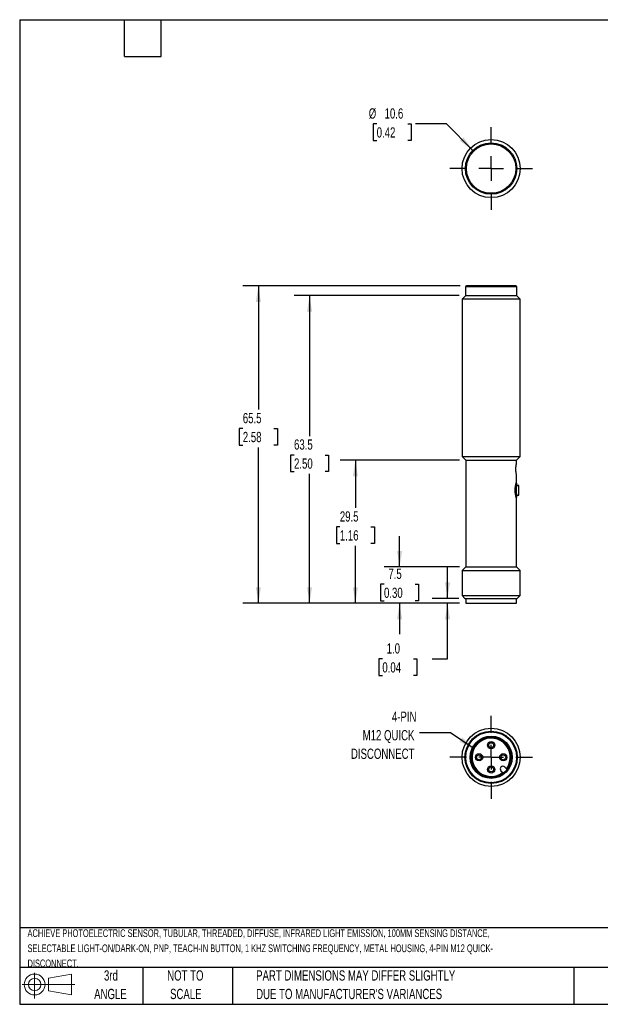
# Model space of a CAD drawing. Header units: millimetres. Extents: x 6 to 273, y 6 to 210.
# Tile 1 of 2: x 6 to 126, y 6 to 210. Entities that reach past the tile are written whole.
import ezdxf

# ---------------------------------------------------------------- set-up
doc = ezdxf.new("R2010")
doc.units = ezdxf.units.MM
doc.linetypes.add('CENTERX2', pattern=[20.32, 12.7, -2.54, 2.54, -2.54])
doc.layers.add('CENTER', color=40, linetype='CENTERX2')
doc.layers.add('DIMENSIONS', color=140, linetype='Continuous', lineweight=25)
doc.layers.add('TEXT', color=140, linetype='Continuous', lineweight=25)
doc.styles.add('SLDTEXTSTYLE0', font='TXT', dxfattribs={"width": 0.7})
doc.dimstyles.new('SLDDIMSTYLE0', dxfattribs={"dimtxt": 2.158008, "dimasz": 3.302, "dimexe": 0, "dimexo": 0.0625, "dimgap": 0.539502, "dimtad": 0, "dimtih": 1, "dimtoh": 1, "dimrnd": 1e-09, "dimzin": 4, "dimdsep": 46, "dimtxsty": 'SLDTEXTSTYLE0', "dimsah": 1, "dimcen": 0.09, "dimadec": 0, "dimazin": 1, "dimtfac": 1, "dimtmove": 0, "dimatfit": 0, "dimfxl": 0, "dimfrac": 2, "dimtolj": 1, "dimtzin": 12, "dimarcsym": 0})
doc.dimstyles.new('SLDDIMSTYLE1', dxfattribs={"dimtxt": 2.158008, "dimasz": 3.302, "dimexe": 0, "dimexo": 0.0625, "dimgap": 0.539502, "dimtad": 0, "dimtih": 1, "dimtoh": 1, "dimrnd": 1e-09, "dimzin": 12, "dimdsep": 46, "dimtxsty": 'SLDTEXTSTYLE0', "dimsah": 1, "dimcen": 0.09, "dimadec": 0, "dimazin": 3, "dimtfac": 1, "dimtmove": 0, "dimatfit": 0, "dimfxl": 0, "dimfrac": 2, "dimtolj": 1, "dimtzin": 12, "dimarcsym": 0})
doc.dimstyles.new('SLDDIMSTYLE2', dxfattribs={"dimtxt": 2.158008, "dimasz": 3.302, "dimexe": 0, "dimexo": 0.0625, "dimgap": 0.539502, "dimtad": 0, "dimtih": 1, "dimtoh": 1, "dimrnd": 1e-09, "dimzin": 12, "dimdsep": 46, "dimtxsty": 'SLDTEXTSTYLE0', "dimsah": 1, "dimcen": 0.09, "dimadec": 0, "dimazin": 3, "dimtfac": 1, "dimtofl": 0, "dimtmove": 0, "dimatfit": 3, "dimfxl": 0, "dimfrac": 2, "dimtolj": 1, "dimtzin": 12, "dimarcsym": 0})
doc.dimstyles.new('SLDDIMSTYLE3', dxfattribs={"dimtxt": 2.158008, "dimasz": 3.302, "dimexe": 0, "dimexo": 0.0625, "dimgap": 0.539502, "dimtad": 0, "dimtih": 1, "dimtoh": 1, "dimrnd": 1e-09, "dimzin": 12, "dimdsep": 46, "dimtxsty": 'SLDTEXTSTYLE0', "dimsah": 1, "dimcen": 0, "dimadec": 0, "dimazin": 3, "dimtfac": 1, "dimtofl": 0, "dimtmove": 0, "dimatfit": 3, "dimfxl": 0, "dimfrac": 2, "dimtolj": 1, "dimtzin": 12, "dimarcsym": 0})

# ---------------------------------------------------------------- blocks, each defined once
blk = doc.blocks.new('Block11')
at = {"color": 7, "linetype": 'Continuous', "lineweight": 18}
for p, q in [((2.59, 5.31), (2.59, 0)), ((5.48, 4.17), (10.18, 5.03)), ((5.48, 1.6), (5.48, 4.17)), ((10.18, 5.03), (10.18, 0.73)), ((0, 2.88), (10.87, 2.88)), ((5.48, 1.6), (10.18, 0.73))]:
    blk.add_line(p, q, dxfattribs=at)
for radius in [2.15, 1.29]:
    blk.add_circle((2.59, 2.88), radius, dxfattribs=at)
blk = doc.blocks.new('Block12')
at = {"color": 7, "linetype": 'Continuous'}
blk.add_blockref('Block11', (0, 0), dxfattribs=at)
blk = doc.blocks.new('_D')
at = {"layer": 'DIMENSIONS'}
for p, q in [((94.59, 90.12), (94.59, 96.47)), ((96.92, 90.12), (91.42, 90.12)), ((97.07, 89.12), (91.42, 89.12)), ((94.59, 77.64), (94.59, 89.12)), ((81.15, 77.64), (80.42, 77.64)), ((80.42, 77.64), (80.42, 74.21)), ((87.56, 77.64), (88.28, 77.64)), ((88.28, 77.64), (88.28, 74.21)), ((91.45, 77.64), (94.59, 77.64)), ((80.42, 74.21), (81.15, 74.21)), ((88.28, 74.21), (87.56, 74.21))]:
    blk.add_line(p, q, dxfattribs=at)
for points in [[(94.59, 90.12), (95.1, 93.42), (94.09, 93.42)], [(94.59, 89.12), (94.09, 85.82), (95.1, 85.82)]]:
    blk.add_solid(points, dxfattribs=at)
at = {"layer": 'DIMENSIONS', "char_height": 2.117, "attachment_point": 1, "style": 'SLDTEXTSTYLE0'}
for s, insert in [('1.0', (82.04, 80.85)), ('0.04', (81.15, 76.94))]:
    blk.add_mtext(s, dxfattribs=dict(at, insert=insert))
blk = doc.blocks.new('_D_1')
at = {"layer": 'DIMENSIONS'}
for p, q in [((84.7, 96.62), (84.7, 102.97)), ((97.07, 96.62), (81.53, 96.62)), ((81.49, 93.04), (80.77, 93.04)), ((80.77, 93.04), (80.77, 89.61)), ((87.91, 93.04), (88.63, 93.04)), ((88.63, 93.04), (88.63, 89.61)), ((80.77, 89.61), (81.49, 89.61)), ((88.63, 89.61), (87.91, 89.61)), ((97.07, 89.12), (81.53, 89.12)), ((84.7, 89.12), (84.7, 82.77))]:
    blk.add_line(p, q, dxfattribs=at)
for points in [[(84.7, 96.62), (85.21, 99.92), (84.19, 99.92)], [(84.7, 89.12), (84.19, 85.82), (85.21, 85.82)]]:
    blk.add_solid(points, dxfattribs=at)
at = {"layer": 'DIMENSIONS', "char_height": 2.117, "attachment_point": 1, "style": 'SLDTEXTSTYLE0'}
for s, insert in [('7.5', (82.39, 96.25)), ('0.30', (81.49, 92.34))]:
    blk.add_mtext(s, dxfattribs=dict(at, insert=insert))
blk = doc.blocks.new('_D_2')
at = {"layer": 'DIMENSIONS'}
for p, q in [((97.07, 118.62), (72.42, 118.62)), ((75.59, 118.62), (75.59, 108.79)), ((72.38, 104.88), (71.66, 104.88)), ((71.66, 104.88), (71.66, 101.45)), ((78.8, 104.88), (79.52, 104.88)), ((79.52, 104.88), (79.52, 101.45)), ((71.66, 101.45), (72.38, 101.45)), ((75.59, 89.12), (75.59, 100.96)), ((79.52, 101.45), (78.8, 101.45)), ((97.07, 89.12), (72.42, 89.12))]:
    blk.add_line(p, q, dxfattribs=at)
for points in [[(75.59, 118.62), (75.08, 115.32), (76.1, 115.32)], [(75.59, 89.12), (76.1, 92.42), (75.08, 92.42)]]:
    blk.add_solid(points, dxfattribs=at)
at = {"layer": 'DIMENSIONS', "char_height": 2.117, "attachment_point": 1, "style": 'SLDTEXTSTYLE0'}
for s, insert in [('29.5', (72.38, 108.09)), ('1.16', (72.38, 104.18))]:
    blk.add_mtext(s, dxfattribs=dict(at, insert=insert))
blk = doc.blocks.new('_D_3')
at = {"layer": 'DIMENSIONS'}
for p, q in [((97.02, 152.62), (62.96, 152.62)), ((66.14, 152.62), (66.14, 123.63)), ((62.93, 119.71), (62.2, 119.71)), ((62.2, 119.71), (62.2, 116.28)), ((69.34, 119.71), (70.07, 119.71)), ((70.07, 119.71), (70.07, 116.28)), ((62.2, 116.28), (62.93, 116.28)), ((70.07, 116.28), (69.34, 116.28)), ((66.14, 89.12), (66.14, 115.8)), ((97.07, 89.12), (62.96, 89.12))]:
    blk.add_line(p, q, dxfattribs=at)
for points in [[(66.14, 152.62), (65.63, 149.32), (66.64, 149.32)], [(66.14, 89.12), (66.64, 92.42), (65.63, 92.42)]]:
    blk.add_solid(points, dxfattribs=at)
at = {"layer": 'DIMENSIONS', "char_height": 2.117, "attachment_point": 1, "style": 'SLDTEXTSTYLE0'}
for s, insert in [('63.5', (62.93, 122.93)), ('2.50', (62.93, 119.01))]:
    blk.add_mtext(s, dxfattribs=dict(at, insert=insert))
blk = doc.blocks.new('_D_4')
at = {"layer": 'DIMENSIONS'}
for p, q in [((97.22, 154.62), (52.4, 154.62)), ((55.58, 154.62), (55.58, 129.09)), ((52.37, 125.18), (51.65, 125.18)), ((51.65, 125.18), (51.65, 121.75)), ((58.78, 125.18), (59.51, 125.18)), ((59.51, 125.18), (59.51, 121.75)), ((51.65, 121.75), (52.37, 121.75)), ((55.58, 89.12), (55.58, 121.27)), ((59.51, 121.75), (58.78, 121.75)), ((97.07, 89.12), (52.4, 89.12))]:
    blk.add_line(p, q, dxfattribs=at)
for points in [[(55.58, 154.62), (55.07, 151.32), (56.09, 151.32)], [(55.58, 89.12), (56.09, 92.42), (55.07, 92.42)]]:
    blk.add_solid(points, dxfattribs=at)
at = {"layer": 'DIMENSIONS', "char_height": 2.117, "attachment_point": 1, "style": 'SLDTEXTSTYLE0'}
for s, insert in [('65.5', (52.37, 128.39)), ('2.58', (52.37, 124.48))]:
    blk.add_mtext(s, dxfattribs=dict(at, insert=insert))
blk = doc.blocks.new('_D_5')
at = {"layer": 'DIMENSIONS'}
for p, q in [((79.98, 188.04), (79.25, 188.04)), ((79.25, 188.04), (79.25, 184.62)), ((86.39, 188.04), (87.12, 188.04)), ((87.12, 188.04), (87.12, 184.62)), ((94.37, 188.04), (88.02, 188.04)), ((99.84, 182.57), (94.37, 188.04)), ((79.25, 184.62), (79.98, 184.62)), ((87.12, 184.62), (86.39, 184.62))]:
    blk.add_line(p, q, dxfattribs=at)
blk.add_solid([(99.84, 182.57), (97.87, 185.27), (97.15, 184.55)], dxfattribs=at)
at = {"layer": 'DIMENSIONS', "char_height": 2.117, "attachment_point": 1, "style": 'SLDTEXTSTYLE0'}
for s, insert in [('%%c', (78.35, 191.26)), ('10.6', (81.61, 191.26)), ('0.42', (79.98, 187.34))]:
    blk.add_mtext(s, dxfattribs=dict(at, insert=insert))
blk = doc.blocks.new('SW_CENTERMARKSYMBOL_0')
at = {"layer": 'CENTER', "color": 0}
for p, q in [((0, 5.08), (0, 8.54)), ((0, 0), (0, 2.54)), ((-5.08, 0), (-8.54, 0)), ((0, 0), (-2.54, 0)), ((0, 0), (0, -2.54)), ((0, 0), (2.54, 0)), ((5.08, 0), (8.54, 0)), ((0, -5.08), (0, -8.54))]:
    blk.add_line(p, q, dxfattribs=at)
blk = doc.blocks.new('SW_CENTERMARKSYMBOL_1')
at = {"layer": 'CENTER', "color": 0}
for p, q in [((0, 5.08), (0, 8.54)), ((0, 0), (0, 2.54)), ((-5.08, 0), (-8.54, 0)), ((0, 0), (-2.54, 0)), ((0, 0), (0, -2.54)), ((0, 0), (2.54, 0)), ((5.08, 0), (8.54, 0)), ((0, -5.08), (0, -8.54))]:
    blk.add_line(p, q, dxfattribs=at)

msp = doc.modelspace()

# ---------------------------------------------------------------- linework, layer by layer
for p, q in [((108.691, 154.622), (98.491, 154.622)), ((98.341, 152.622), (97.591, 151.872)), ((98.291, 154.422), (98.291, 152.622)), ((101.926, 154.422), (98.291, 154.422)), ((98.291, 152.622), (101.926, 152.622)), ((108.891, 154.422), (101.926, 154.422)), ((101.926, 152.622), (108.891, 152.622)), ((109.591, 151.872), (108.841, 152.622)), ((108.891, 152.622), (108.891, 154.422)), ((97.591, 151.872), (97.591, 119.372)), ((109.591, 151.872), (97.591, 151.872)), ((109.591, 119.372), (109.591, 151.872)), ((97.591, 119.372), (98.341, 118.622)), ((97.591, 119.372), (109.591, 119.372)), ((98.341, 118.622), (98.341, 96.622)), ((98.341, 118.622), (108.841, 118.622)), ((108.841, 118.622), (109.591, 119.372)), ((108.841, 118.062), (108.841, 118.622)), ((108.891, 113.922), (108.763, 113.922)), ((108.841, 114.166), (108.841, 115.581)), ((108.891, 113.422), (108.891, 113.922)), ((109.291, 113.422), (108.891, 113.422)), ((109.291, 111.422), (109.291, 113.422)), ((108.764, 110.922), (108.891, 110.922)), ((108.841, 96.622), (108.841, 110.678)), ((108.889, 111.422), (109.291, 111.422)), ((108.891, 110.922), (108.891, 111.435)), ((98.341, 96.622), (97.591, 95.872)), ((97.591, 95.872), (97.591, 90.722)), ((97.591, 95.872), (109.591, 95.872)), ((98.341, 96.622), (108.841, 96.622)), ((109.591, 95.872), (108.841, 96.622)), ((109.591, 90.722), (109.591, 95.872)), ((97.591, 90.722), (98.191, 90.122)), ((97.591, 90.722), (109.591, 90.722)), ((98.191, 90.122), (108.991, 90.122)), ((98.341, 90.122), (98.341, 89.122)), ((108.841, 89.122), (108.841, 90.122)), ((108.991, 90.122), (109.591, 90.722)), ((98.341, 89.122), (108.841, 89.122)), ((106.889, 54.805), (106.384, 55.31)), ((105.607, 54.532), (106.111, 54.028))]:
    msp.add_line(p, q)
for centre, radius in [((103.591, 178.825), 6), ((103.591, 178.825), 5.3), ((103.591, 178.825), 5.1), ((103.591, 57.325), 6), ((103.591, 57.325), 5.4), ((103.591, 57.325), 5.25), ((103.591, 57.325), 4.35), ((103.591, 57.325), 4.15), ((103.591, 59.825), 0.75), ((103.591, 59.825), 0.5), ((101.091, 57.325), 0.75), ((101.091, 57.325), 0.5), ((106.091, 57.325), 0.75), ((106.091, 57.325), 0.5), ((103.591, 54.825), 0.75), ((103.591, 54.825), 0.5)]:
    msp.add_circle(centre, radius)
for centre, radius, start, end in [((98.491, 154.422), 0.2, 90, 180), ((108.691, 154.422), 0.2, 0, 90), ((103.591, 57.325), 3.95, 323.0039, 306.9961), ((105.995, 54.921), 0.55, 45, 225)]:
    msp.add_arc(centre, radius, start, end)
for points, knots in [([(108.839, 115.581), (108.839, 115.582), (108.838, 115.586), (108.805, 115.729), (108.753, 116), (108.706, 116.362), (108.685, 116.773), (108.698, 117.196), (108.742, 117.578), (108.795, 117.868), (108.835, 118.046), (108.838, 118.057), (108.839, 118.062)], [0, 0, 0, 0, 0.0622503, 0.1706274, 0.2780564, 0.3827809, 0.487178, 0.5942025, 0.7026713, 0.8092459, 0.9136236, 1, 1, 1, 1]), ([(108.839, 110.678), (108.84, 110.677), (108.84, 110.675), (108.823, 110.726), (108.791, 110.826), (108.747, 110.976), (108.697, 111.162), (108.648, 111.381), (108.603, 111.62), (108.568, 111.88), (108.546, 112.154), (108.538, 112.441), (108.548, 112.734), (108.575, 113.024), (108.615, 113.294), (108.664, 113.539), (108.714, 113.746), (108.761, 113.916), (108.8, 114.045), (108.827, 114.13), (108.841, 114.172), (108.84, 114.168), (108.839, 114.166)], [0, 0, 0, 0, 0.0297221, 0.0830964, 0.138196, 0.1918126, 0.2470083, 0.2981727, 0.350672, 0.4003864, 0.4514445, 0.5029777, 0.5561272, 0.6099672, 0.6655401, 0.7185554, 0.7730611, 0.823743, 0.8757496, 0.9259322, 0.977531, 1, 1, 1, 1]), ([(108.885, 110.942), (108.887, 110.937), (108.89, 110.927), (108.87, 110.997), (108.835, 111.131), (108.773, 111.395), (108.704, 111.814), (108.668, 112.299), (108.679, 112.72), (108.71, 113.04), (108.753, 113.336), (108.815, 113.638), (108.878, 113.877), (108.887, 113.906), (108.891, 113.92)], [0, 0, 0, 0, 0.0500991, 0.1037184, 0.159013, 0.2667588, 0.3706562, 0.4734439, 0.5796891, 0.6334891, 0.688944, 0.7955828, 0.8989131, 1, 1, 1, 1]), ([(108.889, 111.435), (108.889, 111.431), (108.892, 111.418), (108.874, 111.514), (108.843, 111.709), (108.811, 111.988), (108.794, 112.313), (108.798, 112.654), (108.822, 112.969), (108.856, 113.22), (108.885, 113.389), (108.889, 113.411), (108.891, 113.422)], [0, 0, 0, 0, 0.0389276, 0.1467454, 0.2544471, 0.3604624, 0.4658208, 0.5725896, 0.6806364, 0.7878422, 0.8938991, 1, 1, 1, 1])]:
    msp.add_open_spline(points, degree=3, knots=knots)
at = {"layer": 'DIMENSIONS', "flags": 128}
msp.add_lwpolyline([(88.832, 62.434), (95.182, 62.434), (100.084, 59.142)], dxfattribs=at)
at = {"layer": 'DIMENSIONS'}
msp.add_solid([(100.084, 59.142), (97.626, 61.405), (97.06, 60.561)], dxfattribs=at)
at = {"layer": 'TEXT'}
for p, q in [((6.35, 209.55), (273.05, 209.55)), ((6.35, 209.55), (6.35, 6.35)), ((27.94, 201.93), (27.94, 209.55)), ((35.56, 201.93), (35.56, 209.55)), ((27.94, 201.93), (35.56, 201.93)), ((273.05, 22.126), (6.35, 22.126)), ((273.05, 13.97), (6.35, 13.97)), ((31.75, 13.97), (31.75, 6.35)), ((50.212, 13.97), (50.212, 6.35)), ((120.646, 13.97), (120.646, 6.35)), ((6.35, 6.35), (273.05, 6.35))]:
    msp.add_line(p, q, dxfattribs=at)

# ---------------------------------------------------------------- block references
at = {"layer": 'CENTER'}
for name, p in [('SW_CENTERMARKSYMBOL_0', (103.591, 178.825)), ('SW_CENTERMARKSYMBOL_1', (103.591, 57.325))]:
    msp.add_blockref(name, p, dxfattribs=at)
at = {"layer": 'TEXT'}
msp.add_blockref('Block12', (6.838, 7.554), dxfattribs=at)

# ---------------------------------------------------------------- texts
at = {"layer": 'DIMENSIONS', "char_height": 2.1167, "attachment_point": 3, "style": 'SLDTEXTSTYLE0'}
for s, insert in [('4-PIN', (88.184, 66.763)), ('M12 QUICK', (87.769, 62.941)), ('DISCONNECT', (87.772, 59.118))]:
    msp.add_mtext(s, dxfattribs=dict(at, insert=insert))
at = {"layer": 'TEXT', "style": 'SLDTEXTSTYLE0'}
for s, insert, char_height, attachment_point in [('ACHIEVE PHOTOELECTRIC SENSOR, TUBULAR, THREADED, DIFFUSE, INFRARED LIGHT EMISSION, 100MM SENSING DISTANCE,', (7.966, 21.823), 1.5875, 1), ('SELECTABLE LIGHT-ON/DARK-ON, PNP, TEACH-IN BUTTON, 1 KHZ SWITCHING FREQUENCY, METAL HOUSING, 4-PIN M12 QUICK-', (7.966, 18.707), 1.5875, 1), ('DISCONNECT.', (7.966, 15.59), 1.5875, 1), ('3rd', (25.162, 13.364), 2.1167, 2), ('NOT TO', (40.516, 13.364), 2.1167, 2), ('PART DIMENSIONS MAY DIFFER SLIGHTLY', (55.119, 13.364), 2.11667, 1), ('ANGLE', (25.065, 9.542), 2.1167, 2), ('SCALE', (40.612, 9.542), 2.1167, 2), ("DUE TO MANUFACTURER'S VARIANCES", (55.119, 9.542), 2.11667, 1)]:
    msp.add_mtext(s, dxfattribs=dict(at, insert=insert, char_height=char_height, attachment_point=attachment_point))

# ---------------------------------------------------------------- dimensions: what is measured, and where the dimension line sits
at = {"layer": 'DIMENSIONS'}
dim = msp.add_diameter_dim_2p(p1=(107.339, 175.077), p2=(99.844, 182.572), dimstyle='SLDDIMSTYLE3', dxfattribs=at)
dim.commit()
dim.dimension.update_dxf_attribs({"geometry": '_D_5', "text_midpoint": (83.186, 188.045), "dimtype": 163})
for base, p1, p2, dimstyle, picture, middle in [((55.577, 154.622), (98.341, 89.122), (98.491, 154.622), 'SLDDIMSTYLE2', '_D_4', (55.577, 125.182)), ((66.135, 152.622), (98.341, 89.122), (98.291, 152.622), 'SLDDIMSTYLE2', '_D_3', (66.135, 119.715)), ((75.591, 118.622), (98.341, 89.122), (98.341, 118.622), 'SLDDIMSTYLE2', '_D_2', (75.591, 104.878)), ((84.701, 96.622), (98.341, 89.122), (98.341, 96.622), 'SLDDIMSTYLE1', '_D_1', (84.701, 93.043)), ((94.594, 89.122), (98.191, 90.122), (98.341, 89.122), 'SLDDIMSTYLE0', '_D', (94.594, 77.643))]:
    dim = msp.add_linear_dim(base=base, p1=p1, p2=p2, angle=90, dimstyle=dimstyle, dxfattribs=at)
    dim.commit()
    dim.dimension.update_dxf_attribs({"geometry": picture, "text_midpoint": middle, "dimtype": 160})

doc.saveas('drawing.dxf')
